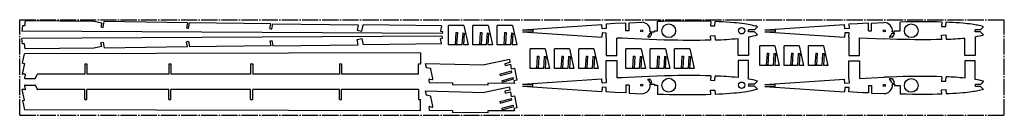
# Model space of a CAD drawing. Extents: x 1 to 931, y 6 to 96.
import ezdxf

# ---------------------------------------------------------------- set-up
doc = ezdxf.new("R2010")
doc.units = 0
doc.linetypes.add('SLD-ОСЕВАЯ', pattern=[19.05, 15.24, -1.27, 1.27, -1.27])
doc.linetypes.add('SLD-СПЛОШНАЯ', pattern=[0])
doc.layers.get('0').update_dxf_attribs({"linetype": 'CONTINUOUS'})

msp = doc.modelspace()

# ---------------------------------------------------------------- linework, layer by layer
at = {"color": 7, "linetype": 'SLD-ОСЕВАЯ'}
for p, q in [((0.58, 6.25), (0.58, 96.25)), ((0.58, 96.25), (930.58, 96.25)), ((930.58, 6.25), (930.58, 96.25)), ((0.58, 6.25), (930.58, 6.25))]:
    msp.add_line(p, q, dxfattribs=at)
at = {"color": 7, "linetype": 'SLD-СПЛОШНАЯ'}
for p, q in [((5.6, 95.37), (5.14, 90.39)), ((70.61, 94.57), (5.6, 95.37)), ((78.09, 93.06), (70.61, 94.57)), ((78.09, 93.06), (77.37, 89.49)), ((79.33, 89.09), (80.41, 94.45)), ((159.05, 93.49), (80.41, 94.45)), ((159.05, 93.49), (158.04, 88.5)), ((160, 88.11), (161.08, 93.47)), ((237.68, 92.53), (161.08, 93.47)), ((573.16, 85.87), (573.16, 93.17)), ((576.11, 93.31), (588.16, 93.88)), ((576.11, 85.87), (576.11, 93.31)), ((603.16, 85.87), (603.16, 94.58)), ((653.41, 94.7), (653.19, 90.61)), ((657.21, 90.4), (657.43, 94.55)), ((802.22, 85.87), (802.22, 93.02)), ((805.22, 93.13), (816.9, 93.56)), ((805.22, 85.87), (805.22, 93.13)), ((832.26, 85.87), (832.26, 94.12)), ((871.54, 94.1), (871.33, 90.02)), ((875.35, 89.81), (875.56, 93.94)), ((3.15, 90.57), (2.66, 85.37)), ((399.6, 83.33), (2.66, 85.37)), ((5.14, 90.39), (3.15, 90.57)), ((77.37, 89.49), (79.33, 89.09)), ((158.04, 88.5), (160, 88.11)), ((236.75, 87.91), (237.68, 92.53)), ((236.75, 87.91), (238.71, 87.52)), ((238.71, 87.52), (239.72, 92.5)), ((239.72, 92.5), (320.38, 91.52)), ((320.38, 91.52), (319.38, 86.53)), ((319.38, 86.53), (323.88, 85.62)), ((323.88, 85.62), (325.06, 91.46)), ((399.02, 90.56), (325.06, 91.46)), ((399.02, 90.56), (398.01, 85.57)), ((398.01, 85.57), (399.97, 85.17)), ((399.97, 85.17), (399.6, 83.33)), ((405.62, 72.59), (405.62, 90.89)), ((419.94, 90.89), (405.62, 90.89)), ((412.51, 84.21), (411.81, 72.88)), ((412.51, 84.21), (414.01, 84.12)), ((414.01, 84.12), (413.31, 72.79)), ((419, 83.81), (418.31, 72.6)), ((419, 83.81), (420.5, 83.72)), ((420.5, 83.72), (419.81, 72.6)), ((419.94, 90.89), (424.03, 72.6)), ((428.62, 72.59), (428.62, 90.89)), ((442.94, 90.89), (428.62, 90.89)), ((435.51, 84.21), (434.81, 72.88)), ((435.51, 84.21), (437.01, 84.12)), ((437.01, 84.12), (436.31, 72.79)), ((442, 83.81), (441.31, 72.6)), ((442, 83.81), (443.5, 83.72)), ((443.5, 83.72), (442.81, 72.6)), ((442.94, 90.89), (447.03, 72.6)), ((451.62, 72.59), (451.62, 90.89)), ((465.94, 90.89), (451.62, 90.89)), ((458.51, 84.21), (457.81, 72.88)), ((458.51, 84.21), (460.01, 84.12)), ((460.01, 84.12), (459.31, 72.79)), ((465, 83.81), (464.31, 72.6)), ((465, 83.81), (466.5, 83.72)), ((466.5, 83.72), (465.81, 72.6)), ((465.94, 90.89), (470.03, 72.6)), ((475.45, 86.87), (550.48, 91.88)), ((475.45, 86.87), (485.13, 86.87)), ((475.45, 84.87), (485.13, 84.87)), ((475.45, 84.87), (550.48, 79.86)), ((485.13, 86.87), (485.13, 84.87)), ((550.69, 87.84), (550.48, 91.88)), ((550.69, 83.91), (550.48, 79.86)), ((554.67, 88.04), (550.69, 87.84)), ((554.67, 83.7), (550.69, 83.91)), ((554.45, 92.12), (554.67, 88.04)), ((576.11, 85.87), (573.16, 85.87)), ((596.03, 84.87), (600.1, 84.87)), ((600.1, 85.87), (603.16, 85.87)), ((600.1, 84.87), (600.1, 85.87)), ((653.19, 90.61), (657.21, 90.4)), ((694.66, 86.87), (689.09, 86.87)), ((689.09, 84.87), (689.09, 86.87)), ((694.66, 84.87), (689.09, 84.87)), ((704.35, 86.87), (779.71, 91.81)), ((704.35, 86.87), (714.23, 86.87)), ((704.35, 84.87), (714.23, 84.87)), ((704.35, 84.87), (779.71, 79.93)), ((714.23, 86.87), (714.23, 84.87)), ((779.92, 87.72), (779.71, 91.81)), ((779.92, 84.02), (779.71, 79.93)), ((783.89, 87.93), (779.92, 87.72)), ((783.89, 83.81), (779.92, 84.02)), ((783.68, 92.04), (783.89, 87.93)), ((783.68, 79.7), (783.89, 83.81)), ((802.22, 85.87), (805.22, 85.87)), ((824.82, 84.87), (826.88, 84.84)), ((826.88, 84.84), (826.88, 85.87)), ((826.88, 85.87), (832.26, 85.87)), ((871.33, 90.02), (875.35, 89.81)), ((903.18, 84.87), (903.18, 86.87)), ((908.17, 86.87), (903.18, 86.87)), ((908.17, 84.87), (903.18, 84.87)), ((399.6, 80.73), (2.66, 78.7)), ((3.15, 73.49), (2.66, 78.7)), ((77.37, 74.57), (79.33, 74.97)), ((78.09, 71), (77.37, 74.57)), ((79.33, 74.97), (80.41, 69.61)), ((158.04, 75.56), (160, 75.96)), ((159.05, 70.57), (158.04, 75.56)), ((160, 75.96), (161.08, 70.6)), ((236.75, 76.15), (238.71, 76.54)), ((236.75, 76.15), (237.68, 71.53)), ((238.71, 76.54), (239.72, 71.56)), ((319.38, 77.53), (323.88, 78.44)), ((320.38, 72.54), (319.38, 77.53)), ((323.88, 78.44), (325.06, 72.6)), ((398.01, 78.49), (399.97, 78.89)), ((399.02, 73.5), (398.01, 78.49)), ((399.97, 78.89), (399.6, 80.73)), ((554.45, 79.62), (554.67, 83.7)), ((554.45, 79.62), (554.45, 62.66)), ((564.45, 62.66), (564.45, 79.04)), ((593.73, 80.2), (596.01, 80.2)), ((595.79, 83.7), (597.58, 83.7)), ((653.19, 81.13), (657.21, 81.34)), ((653.41, 77.05), (653.19, 81.13)), ((657.21, 81.34), (657.43, 77.19)), ((679.09, 62.66), (679.09, 78.66)), ((689.09, 80.07), (689.09, 62.66)), ((783.68, 79.7), (783.68, 62.66)), ((793.68, 79.24), (816.9, 78.18)), ((793.68, 62.66), (793.68, 79.24)), ((825.01, 79.78), (821.89, 79.78)), ((824.55, 83.63), (826.84, 83.63)), ((871.33, 81.72), (875.35, 81.93)), ((871.54, 77.65), (871.33, 81.72)), ((875.35, 81.93), (875.56, 77.8)), ((893.18, 62.66), (893.18, 78.97)), ((903.18, 80.3), (903.18, 62.66)), ((5.14, 73.67), (3.15, 73.49)), ((5.6, 68.7), (5.14, 73.67)), ((70.61, 69.49), (5.6, 68.7)), ((78.09, 71), (70.61, 69.49)), ((159.05, 70.57), (80.41, 69.61)), ((237.68, 71.53), (161.08, 70.6)), ((239.72, 71.56), (320.38, 72.54)), ((399.02, 73.5), (325.06, 72.6)), ((418.31, 72.6), (405.62, 72.59)), ((413.31, 72.79), (411.81, 72.88)), ((424.03, 72.6), (419.81, 72.6)), ((441.31, 72.6), (428.62, 72.59)), ((436.31, 72.79), (434.81, 72.88)), ((447.03, 72.6), (442.81, 72.6)), ((464.31, 72.6), (451.62, 72.59)), ((459.31, 72.79), (457.81, 72.88)), ((470.03, 72.6), (465.81, 72.6)), ((482.61, 50.4), (482.61, 68.7)), ((496.93, 68.7), (482.61, 68.7)), ((496.93, 68.7), (501.02, 50.4)), ((505.61, 50.4), (505.61, 68.7)), ((519.93, 68.7), (505.61, 68.7)), ((519.93, 68.7), (524.02, 50.4)), ((528.61, 50.4), (528.61, 68.7)), ((542.93, 68.7), (528.61, 68.7)), ((542.93, 68.7), (547.02, 50.4)), ((573.16, 50.4), (573.16, 68.7)), ((587.48, 68.7), (573.16, 68.7)), ((587.48, 68.7), (591.57, 50.4)), ((596.16, 50.4), (596.16, 68.7)), ((610.48, 68.7), (596.16, 68.7)), ((610.48, 68.7), (614.57, 50.4)), ((619.16, 50.4), (619.16, 68.7)), ((633.48, 68.7), (619.16, 68.7)), ((633.48, 68.7), (637.57, 50.4)), ((699.56, 53.26), (699.56, 71.56)), ((713.88, 71.56), (699.56, 71.56)), ((713.88, 71.56), (717.97, 53.26)), ((722.56, 53.26), (722.56, 71.56)), ((736.88, 71.56), (722.56, 71.56)), ((736.88, 71.56), (740.97, 53.26)), ((745.56, 53.26), (745.56, 71.56)), ((759.88, 71.56), (745.56, 71.56)), ((759.88, 71.56), (763.97, 53.26)), ((3.2, 55.4), (5.14, 64.07)), ((379.21, 65.02), (5.14, 64.07)), ((379.21, 65.02), (379.21, 54.55)), ((463.08, 58.65), (439.57, 53.65)), ((463.69, 55.83), (458.71, 54.77)), ((463.08, 58.65), (463.69, 55.83)), ((489.51, 62.02), (488.8, 50.68)), ((489.51, 62.02), (491, 61.92)), ((491, 61.92), (490.3, 50.59)), ((495.99, 61.61), (495.3, 50.4)), ((495.99, 61.61), (497.49, 61.52)), ((497.49, 61.52), (496.8, 50.4)), ((512.51, 62.02), (511.8, 50.68)), ((512.51, 62.02), (514, 61.92)), ((514, 61.92), (513.3, 50.59)), ((518.99, 61.61), (518.3, 50.4)), ((518.99, 61.61), (520.49, 61.52)), ((520.49, 61.52), (519.8, 50.4)), ((535.51, 62.02), (534.8, 50.68)), ((535.51, 62.02), (537, 61.92)), ((537, 61.92), (536.3, 50.59)), ((541.99, 61.61), (541.3, 50.4)), ((541.99, 61.61), (543.49, 61.52)), ((543.49, 61.52), (542.8, 50.4)), ((554.45, 62.66), (564.45, 62.66)), ((554.45, 57.76), (564.45, 57.76)), ((554.45, 40.8), (554.45, 57.76)), ((564.45, 57.76), (564.45, 41.38)), ((580.06, 62.02), (579.35, 50.68)), ((580.06, 62.02), (581.55, 61.92)), ((581.55, 61.92), (580.85, 50.59)), ((586.54, 61.61), (585.85, 50.4)), ((586.54, 61.61), (588.04, 61.52)), ((588.04, 61.52), (587.35, 50.4)), ((603.06, 62.02), (602.35, 50.68)), ((603.06, 62.02), (604.55, 61.92)), ((604.55, 61.92), (603.85, 50.59)), ((609.54, 61.61), (608.85, 50.4)), ((609.54, 61.61), (611.04, 61.52)), ((611.04, 61.52), (610.35, 50.4)), ((626.06, 62.02), (625.35, 50.68)), ((626.06, 62.02), (627.55, 61.92)), ((627.55, 61.92), (626.85, 50.59)), ((632.54, 61.61), (631.85, 50.4)), ((632.54, 61.61), (634.04, 61.52)), ((634.04, 61.52), (633.35, 50.4)), ((689.09, 62.66), (679.09, 62.66)), ((679.09, 57.76), (679.09, 41.76)), ((689.09, 57.76), (679.09, 57.76)), ((689.09, 40.35), (689.09, 57.76)), ((706.46, 64.88), (705.75, 53.54)), ((706.46, 64.88), (707.95, 64.78)), ((707.95, 64.78), (707.25, 53.45)), ((712.94, 64.48), (712.25, 53.26)), ((712.94, 64.48), (714.44, 64.38)), ((714.44, 64.38), (713.75, 53.26)), ((729.46, 64.88), (728.75, 53.54)), ((729.46, 64.88), (730.95, 64.78)), ((730.95, 64.78), (730.25, 53.45)), ((735.94, 64.48), (735.25, 53.26)), ((735.94, 64.48), (737.44, 64.38)), ((737.44, 64.38), (736.75, 53.26)), ((752.46, 64.88), (751.75, 53.54)), ((752.46, 64.88), (753.95, 64.78)), ((753.95, 64.78), (753.25, 53.45)), ((758.94, 64.48), (758.25, 53.26)), ((758.94, 64.48), (760.44, 64.38)), ((760.44, 64.38), (759.75, 53.26)), ((783.68, 62.66), (793.68, 62.66)), ((783.68, 57.6), (793.68, 57.6)), ((783.68, 40.56), (783.68, 57.6)), ((793.68, 57.6), (793.68, 41.01)), ((903.18, 62.66), (893.18, 62.66)), ((893.18, 57.6), (893.18, 41.28)), ((903.18, 57.6), (893.18, 57.6)), ((903.18, 39.96), (903.18, 57.6)), ((5.18, 54.96), (2.96, 45.02)), ((3.2, 55.4), (5.18, 54.96)), ((62.15, 54.55), (64.15, 54.55)), ((62.15, 54.55), (62.15, 45.02)), ((64.15, 54.55), (64.15, 45.02)), ((141.42, 54.55), (143.42, 54.55)), ((141.42, 54.55), (141.42, 45.02)), ((143.42, 54.55), (143.42, 45.02)), ((218.68, 54.55), (218.68, 45.02)), ((218.68, 54.55), (220.68, 54.55)), ((220.68, 54.55), (220.68, 45.02)), ((302.54, 54.55), (304.54, 54.55)), ((302.54, 54.55), (302.54, 45.02)), ((304.54, 54.55), (304.54, 45.02)), ((377.21, 54.55), (379.21, 54.55)), ((377.21, 45.02), (377.21, 54.55)), ((383.63, 55.17), (439.57, 53.65)), ((383.63, 55.17), (384.37, 51.71)), ((388.46, 50.26), (384.97, 51.09)), ((390.92, 40.88), (389.06, 49.65)), ((454.09, 45.08), (465.03, 48.13)), ((454.49, 43.64), (465.43, 46.68)), ((458.71, 54.77), (459.04, 53.19)), ((459.04, 53.19), (464.02, 54.24)), ((464.02, 54.24), (464.92, 50.03)), ((464.92, 50.03), (467.85, 50.66)), ((465.43, 46.68), (465.03, 48.13)), ((467.85, 50.66), (470.29, 39.18)), ((495.3, 50.4), (482.61, 50.4)), ((490.3, 50.59), (488.8, 50.68)), ((501.02, 50.4), (496.8, 50.4)), ((518.3, 50.4), (505.61, 50.4)), ((513.3, 50.59), (511.8, 50.68)), ((524.02, 50.4), (519.8, 50.4)), ((541.3, 50.4), (528.61, 50.4)), ((536.3, 50.59), (534.8, 50.68)), ((547.02, 50.4), (542.8, 50.4)), ((585.85, 50.4), (573.16, 50.4)), ((580.85, 50.59), (579.35, 50.68)), ((591.57, 50.4), (587.35, 50.4)), ((608.85, 50.4), (596.16, 50.4)), ((603.85, 50.59), (602.35, 50.68)), ((614.57, 50.4), (610.35, 50.4)), ((631.85, 50.4), (619.16, 50.4)), ((626.85, 50.59), (625.35, 50.68)), ((637.57, 50.4), (633.35, 50.4)), ((712.25, 53.26), (699.56, 53.26)), ((707.25, 53.45), (705.75, 53.54)), ((717.97, 53.26), (713.75, 53.26)), ((735.25, 53.26), (722.56, 53.26)), ((730.25, 53.45), (728.75, 53.54)), ((740.97, 53.26), (736.75, 53.26)), ((758.25, 53.26), (745.56, 53.26)), ((753.25, 53.45), (751.75, 53.54)), ((763.97, 53.26), (759.75, 53.26)), ((5.35, 45.02), (2.96, 45.02)), ((6.08, 43.88), (5.19, 42.01)), ((5.91, 40.86), (14.88, 40.86)), ((15.6, 41.32), (17.14, 44.57)), ((62.15, 45.02), (17.87, 45.02)), ((141.42, 45.02), (64.15, 45.02)), ((218.68, 45.02), (143.42, 45.02)), ((302.54, 45.02), (220.68, 45.02)), ((377.21, 45.02), (304.54, 45.02)), ((386.97, 39.47), (387.47, 37.1)), ((387.94, 40.41), (389.96, 39.93)), ((454.09, 45.08), (454.49, 43.64)), ((455.83, 38.82), (466.77, 41.87)), ((455.83, 38.82), (456.24, 37.38)), ((456.24, 37.38), (467.18, 40.42)), ((467.18, 40.42), (466.77, 41.87)), ((470.29, 39.18), (467.35, 38.55)), ((467.35, 38.55), (467.84, 36.24)), ((475.45, 35.55), (550.48, 40.56)), ((550.69, 36.51), (550.48, 40.56)), ((554.45, 40.8), (554.67, 36.72)), ((593.73, 40.22), (596.01, 40.22)), ((653.41, 43.37), (653.19, 39.29)), ((653.19, 39.29), (657.21, 39.08)), ((657.21, 39.08), (657.43, 43.23)), ((704.35, 35.39), (779.71, 40.32)), ((779.92, 36.24), (779.71, 40.32)), ((783.68, 40.56), (783.89, 36.45)), ((793.68, 41.01), (816.9, 42.07)), ((825.01, 40.47), (821.89, 40.47)), ((871.54, 42.61), (871.33, 38.53)), ((871.33, 38.53), (875.35, 38.33)), ((875.35, 38.33), (875.56, 42.46)), ((5.35, 30.54), (2.96, 30.54)), ((5.18, 20.6), (2.96, 30.54)), ((6.08, 31.68), (5.19, 33.55)), ((5.91, 34.7), (14.88, 34.7)), ((15.6, 34.24), (17.14, 30.99)), ((62.15, 30.54), (17.87, 30.54)), ((62.15, 21.01), (62.15, 30.54)), ((141.42, 30.54), (64.15, 30.54)), ((64.15, 21.01), (64.15, 30.54)), ((141.42, 21.01), (141.42, 30.54)), ((218.68, 30.54), (143.42, 30.54)), ((143.42, 21.01), (143.42, 30.54)), ((218.68, 21.01), (218.68, 30.54)), ((302.54, 30.54), (220.68, 30.54)), ((220.68, 21.01), (220.68, 30.54)), ((302.54, 21.01), (302.54, 30.54)), ((304.54, 21.01), (304.54, 30.54)), ((377.21, 30.54), (304.54, 30.54)), ((377.21, 30.54), (377.21, 21.01)), ((383.63, 29.2), (439.57, 27.69)), ((383.63, 29.2), (384.37, 25.74)), ((387.47, 37.1), (409.27, 36.86)), ((409.27, 36.86), (409.24, 34.86)), ((442.68, 34.5), (409.24, 34.86)), ((463.08, 32.68), (439.57, 27.69)), ((442.7, 36.5), (442.68, 34.5)), ((467.84, 36.24), (442.7, 36.5)), ((463.69, 29.86), (458.71, 28.8)), ((458.71, 28.8), (459.04, 27.22)), ((459.04, 27.22), (464.02, 28.28)), ((463.08, 32.68), (463.69, 29.86)), ((464.02, 28.28), (464.92, 24.07)), ((475.45, 35.55), (485.13, 35.55)), ((475.45, 33.55), (485.13, 33.55)), ((475.45, 33.55), (550.48, 28.54)), ((485.13, 33.55), (485.13, 35.55)), ((550.69, 32.59), (550.48, 28.54)), ((554.67, 36.72), (550.69, 36.51)), ((554.67, 32.38), (550.69, 32.59)), ((554.45, 28.3), (554.67, 32.38)), ((576.11, 34.55), (573.16, 34.55)), ((573.16, 34.55), (573.16, 27.25)), ((576.11, 34.55), (576.11, 27.11)), ((595.79, 36.72), (597.58, 36.72)), ((596.03, 35.55), (600.1, 35.55)), ((600.1, 35.55), (600.1, 34.55)), ((600.1, 34.55), (603.16, 34.55)), ((603.16, 34.55), (603.16, 25.84)), ((653.19, 29.81), (657.21, 30.02)), ((653.41, 25.73), (653.19, 29.81)), ((657.21, 30.02), (657.43, 25.87)), ((689.09, 35.55), (689.09, 33.55)), ((694.66, 35.55), (689.09, 35.55)), ((694.66, 33.55), (689.09, 33.55)), ((704.35, 35.39), (714.23, 35.39)), ((704.35, 33.39), (714.23, 33.39)), ((704.35, 33.39), (779.71, 28.45)), ((714.23, 33.39), (714.23, 35.39)), ((779.92, 32.53), (779.71, 28.45)), ((783.89, 36.45), (779.92, 36.24)), ((783.89, 32.32), (779.92, 32.53)), ((783.68, 28.21), (783.89, 32.32)), ((802.22, 34.39), (805.22, 34.39)), ((802.22, 34.39), (802.22, 27.24)), ((805.22, 34.39), (805.22, 27.12)), ((824.55, 36.63), (826.84, 36.63)), ((824.82, 35.39), (826.88, 35.42)), ((826.88, 35.42), (826.88, 34.39)), ((826.88, 34.39), (832.26, 34.39)), ((832.26, 34.39), (832.26, 26.13)), ((871.33, 30.24), (875.35, 30.44)), ((871.54, 26.16), (871.33, 30.24)), ((875.35, 30.44), (875.56, 26.31)), ((908.17, 35.39), (903.18, 35.39)), ((903.18, 35.39), (903.18, 33.39)), ((908.17, 33.39), (903.18, 33.39)), ((3.2, 20.16), (5.18, 20.6)), ((3.2, 20.16), (5.14, 11.49)), ((62.15, 21.01), (64.15, 21.01)), ((141.42, 21.01), (143.42, 21.01)), ((218.68, 21.01), (220.68, 21.01)), ((302.54, 21.01), (304.54, 21.01)), ((377.21, 21.01), (379.21, 21.01)), ((379.21, 10.54), (379.21, 21.01)), ((388.46, 24.3), (384.97, 25.13)), ((390.92, 14.91), (389.06, 23.68)), ((454.09, 19.12), (465.03, 22.16)), ((454.09, 19.12), (454.49, 17.67)), ((454.49, 17.67), (465.43, 20.72)), ((464.92, 24.07), (467.85, 24.69)), ((465.43, 20.72), (465.03, 22.16)), ((467.85, 24.69), (470.29, 13.21)), ((576.11, 27.11), (588.16, 26.54)), ((805.22, 27.12), (816.9, 26.7)), ((379.21, 10.54), (5.14, 11.49)), ((386.97, 13.5), (387.47, 11.13)), ((387.47, 11.13), (409.27, 10.89)), ((387.94, 14.44), (389.96, 13.96)), ((409.27, 10.89), (409.24, 8.89)), ((442.7, 10.54), (442.68, 8.54)), ((467.84, 10.27), (442.7, 10.54)), ((455.83, 12.86), (466.77, 15.9)), ((455.83, 12.86), (456.24, 11.41)), ((456.24, 11.41), (467.18, 14.45)), ((467.18, 14.45), (466.77, 15.9)), ((470.29, 13.21), (467.35, 12.59)), ((467.35, 12.59), (467.84, 10.27)), ((442.68, 8.54), (409.24, 8.89))]:
    msp.add_line(p, q, dxfattribs=at)
for points in [[(573.16, 93.17), (562.68, 92.6), (554.45, 92.12)], [(653.41, 94.7), (648.71, 94.84), (644.02, 94.94), (639.33, 95), (634.64, 95.03), (629.95, 95.04), (625.26, 95.01), (619.74, 94.95), (614.21, 94.85), (608.69, 94.73), (603.16, 94.58)], [(697.52, 89.69), (696.38, 90.04), (695.24, 90.35), (694.09, 90.64), (692.93, 90.9), (691.77, 91.15), (690.61, 91.39), (688.77, 91.73), (686.93, 92.04), (685.09, 92.32), (682.62, 92.66), (680.15, 92.96), (677.67, 93.23), (675.19, 93.46), (671.65, 93.75), (668.1, 93.99), (664.54, 94.21), (660.99, 94.39), (657.43, 94.55)], [(802.22, 93.02), (797.03, 92.77), (791.84, 92.5), (783.68, 92.04)], [(871.54, 94.1), (867.15, 94.22), (862.74, 94.31), (858.34, 94.36), (853.94, 94.39), (849.54, 94.38), (843.78, 94.34), (838.02, 94.25), (832.26, 94.12)], [(911.04, 89.71), (909.68, 90.08), (908.32, 90.42), (906.95, 90.73), (905.57, 91.01), (904.19, 91.27), (902.8, 91.51), (901.41, 91.74), (900.02, 91.95), (897.84, 92.24), (895.65, 92.51), (893.46, 92.74), (891.27, 92.95), (888.13, 93.21), (884.99, 93.43), (881.85, 93.63), (878.71, 93.8), (875.56, 93.94)], [(697.52, 89.69), (695.92, 88.11), (694.66, 86.87)], [(697.52, 82.05), (695.92, 83.63), (694.66, 84.87)], [(911.04, 89.71), (909.43, 88.12), (908.17, 86.87)], [(911.04, 82.03), (909.43, 83.62), (908.17, 84.87)], [(588.16, 77.87), (581.52, 78.16), (574.88, 78.49), (569.67, 78.76), (564.45, 79.04)], [(653.41, 77.05), (648.18, 76.91), (642.96, 76.82), (637.74, 76.78), (632.52, 76.77), (627.3, 76.8), (622.08, 76.86), (616.86, 76.95), (609.68, 77.12), (602.51, 77.33), (595.33, 77.58), (588.16, 77.87)], [(871.54, 77.65), (866.44, 77.51), (861.34, 77.43), (856.24, 77.39), (851.14, 77.39), (846.04, 77.43), (840.94, 77.5), (834.93, 77.62), (828.92, 77.77), (822.91, 77.96), (816.9, 78.18)], [(588.16, 42.55), (581.52, 42.26), (574.88, 41.94), (569.67, 41.67), (564.45, 41.38)], [(653.41, 43.37), (648.18, 43.51), (642.96, 43.6), (637.74, 43.64), (632.52, 43.65), (627.3, 43.63), (622.08, 43.56), (616.86, 43.47), (609.68, 43.3), (602.51, 43.09), (595.33, 42.84), (588.16, 42.55)], [(697.52, 38.37), (695.92, 36.79), (694.66, 35.55)], [(871.54, 42.61), (866.44, 42.74), (861.34, 42.83), (856.24, 42.87), (851.14, 42.87), (846.04, 42.83), (840.94, 42.76), (834.93, 42.64), (828.92, 42.48), (822.91, 42.29), (816.9, 42.07)], [(911.04, 38.22), (909.43, 36.63), (908.17, 35.39)], [(573.16, 27.25), (562.68, 27.82), (554.45, 28.3)], [(697.52, 30.73), (696.38, 30.38), (695.24, 30.07), (694.09, 29.79), (692.93, 29.52), (691.77, 29.27), (690.61, 29.03), (688.77, 28.69), (686.93, 28.38), (685.09, 28.1), (682.62, 27.76), (680.15, 27.46), (677.67, 27.2), (675.19, 26.96), (671.65, 26.67), (668.1, 26.43), (664.54, 26.21), (660.99, 26.03), (657.43, 25.87)], [(697.52, 30.73), (695.92, 32.31), (694.66, 33.55)], [(802.22, 27.24), (797.03, 27.49), (791.84, 27.76), (783.68, 28.21)], [(911.04, 30.55), (909.68, 30.18), (908.32, 29.84), (906.95, 29.53), (905.57, 29.25), (904.19, 28.99), (902.8, 28.74), (901.41, 28.52), (900.02, 28.31), (897.84, 28.01), (895.65, 27.75), (893.46, 27.51), (891.27, 27.31), (888.13, 27.05), (884.99, 26.82), (881.85, 26.63), (878.71, 26.46), (875.56, 26.31)], [(911.04, 30.55), (909.43, 32.14), (908.17, 33.39)], [(653.41, 25.73), (648.71, 25.59), (644.02, 25.49), (639.33, 25.42), (634.64, 25.39), (629.95, 25.38), (625.26, 25.41), (619.74, 25.47), (614.21, 25.57), (608.69, 25.69), (603.16, 25.84)], [(871.54, 26.16), (867.15, 26.04), (862.74, 25.95), (858.34, 25.89), (853.94, 25.87), (849.54, 25.87), (843.78, 25.92), (838.02, 26.01), (832.26, 26.13)]]:
    msp.add_lwpolyline(points, dxfattribs=at)
for centre, radius in [((588.08, 85.87), 1), ((613.63, 85.87), 6.5), ((682.45, 85.87), 3), ((817.19, 85.87), 1), ((842.74, 85.87), 6.5), ((613.63, 34.55), 6.5), ((682.45, 34.55), 3), ((842.74, 34.39), 6.5), ((588.08, 34.55), 1), ((817.19, 34.39), 1)]:
    msp.add_circle(centre, radius, dxfattribs=at)
for centre, radius, start, end in [((588.08, 85.87), 8.01, 352.82378, 89.4423), ((817.19, 85.87), 7.69, 352.53185, 92.09961), ((588.08, 85.87), 8.01, 314.89394, 344.24917), ((588.08, 85.87), 9.75, 324.42206, 347.11815), ((644.58, 426.83), 349.87, 272.10469, 275.65987), ((677.61, 147.8), 68.69, 279.61868, 286.84637), ((817.19, 85.87), 7.69, 307.70334, 343.0732), ((817.19, 85.87), 9.91, 322.10944, 346.93812), ((862.78, 402.36), 324.81, 272.25628, 275.37029), ((891.28, 152.81), 73.48, 279.3185, 285.6005), ((385.15, 51.87), 0.8, 192, 256.62106), ((388.28, 49.48), 0.8, 12, 76.62106), ((5.91, 41.66), 0.8, 154.62106, 270), ((5.35, 44.22), 0.8, 334.62106, 90), ((14.88, 41.66), 0.8, 270, 334.62106), ((17.87, 44.22), 0.8, 90, 154.62106), ((387.75, 39.63), 0.8, 76.62106, 192), ((390.14, 40.71), 0.8, 256.62106, 12), ((588.08, 34.55), 8.01, 15.75083, 45.10606), ((588.08, 34.55), 9.75, 12.88185, 35.57794), ((644.58, -306.41), 349.87, 84.34013, 87.89531), ((677.61, -27.38), 68.69, 73.15363, 80.38132), ((817.19, 34.39), 7.69, 16.9268, 52.29666), ((817.19, 34.39), 9.91, 13.06188, 37.89056), ((862.78, -282.1), 324.81, 84.62971, 87.74372), ((891.28, -32.55), 73.48, 74.3995, 80.6815), ((5.91, 33.9), 0.8, 90, 205.37894), ((5.35, 31.34), 0.8, 270, 25.37894), ((14.88, 33.9), 0.8, 25.37894, 90), ((17.87, 31.34), 0.8, 205.37894, 270), ((588.08, 34.55), 8.01, 270.5577, 7.17622), ((817.19, 34.39), 7.69, 267.90039, 7.46815), ((385.15, 25.91), 0.8, 192, 256.62106), ((388.28, 23.52), 0.8, 12, 76.62106), ((387.75, 13.67), 0.8, 76.62106, 192), ((390.14, 14.74), 0.8, 256.62106, 12)]:
    msp.add_arc(centre, radius, start, end, dxfattribs=at)

doc.saveas('drawing.dxf')
